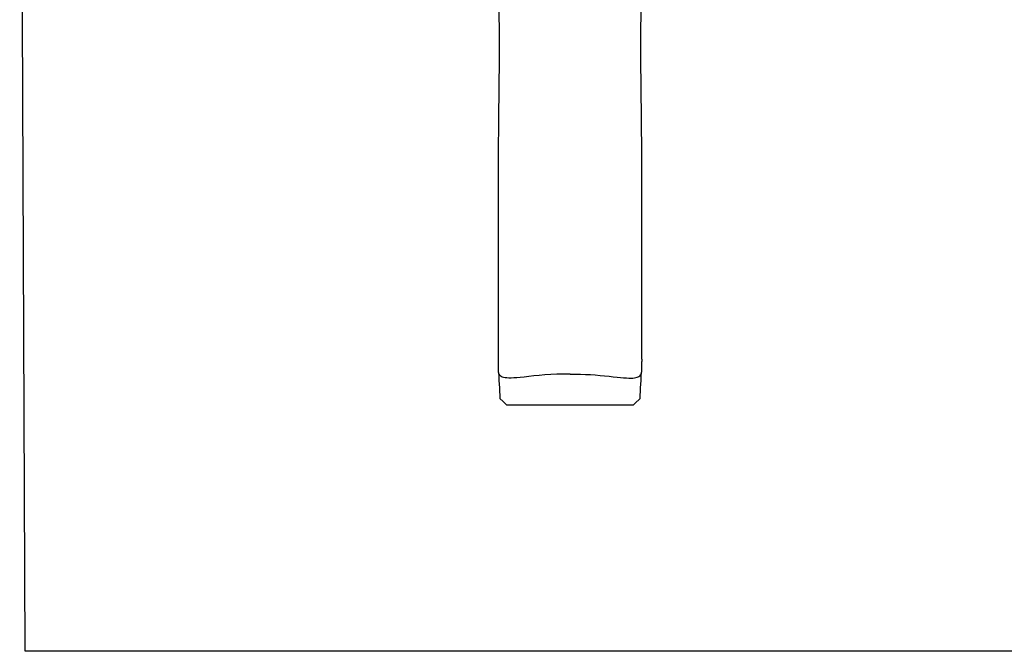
# Model space of a CAD drawing. Header units: millimetres. Extents: x 136 to 567, y 32 to 310.
# Tile 1 of 11: x 136 to 352, y 32 to 171. Entities that reach past the tile are written whole.
import ezdxf

# ---------------------------------------------------------------- set-up
doc = ezdxf.new("R2010")
doc.units = ezdxf.units.MM
doc.header["$LTSCALE"] = 32.67
doc.layers.get('0').update_dxf_attribs({"linetype": 'CONTINUOUS'})
doc.layers.add('00_COMPONENTS', color=7, linetype='CONTINUOUS')

msp = doc.modelspace()

# ---------------------------------------------------------------- linework, layer by layer
for p, q in [((240.951, 96.162), (240.971, 95.449)), ((272.461, 96.161), (272.443, 95.649)), ((241.008, 93.413), (241.054, 93.291)), ((241.054, 93.291), (241.047, 93.423))]:
    msp.add_line(p, q)
msp.add_lwpolyline([(136.202, 309.85), (566.198, 309.85), (567.414, 32.205), (137.419, 32.205)], close=True)
at = {"layer": '00_COMPONENTS'}
for p, q in [((241.135, 173.324), (241.182, 166.682)), ((272.231, 166.687), (272.278, 173.329)), ((241.182, 166.682), (241.182, 162.091)), ((272.231, 162.097), (272.231, 166.687)), ((241.182, 162.091), (241.137, 155.324)), ((272.276, 155.332), (272.231, 162.097)), ((241.137, 155.324), (241.078, 149.121)), ((272.334, 149.16), (272.276, 155.332)), ((241.078, 149.122), (241.011, 140.621)), ((272.402, 140.621), (272.334, 149.162)), ((241.011, 140.621), (240.975, 132.467)), ((272.438, 132.467), (272.402, 140.621)), ((240.975, 132.467), (240.959, 124.102)), ((272.453, 124.102), (272.438, 132.467)), ((240.959, 124.102), (240.954, 115.711)), ((272.458, 115.711), (272.453, 124.102)), ((240.954, 115.711), (240.953, 108.261)), ((272.46, 108.261), (272.458, 115.711)), ((240.953, 108.261), (240.952, 102.251)), ((272.46, 102.251), (272.46, 108.261)), ((240.952, 102.251), (240.952, 100.57)), ((272.461, 100.572), (272.46, 102.251)), ((240.952, 100.569), (240.951, 96.162)), ((272.461, 96.161), (272.461, 100.572)), ((240.971, 95.449), (240.976, 95.022)), ((240.976, 95.022), (240.982, 94.609)), ((272.43, 94.608), (272.436, 95.021)), ((272.436, 95.021), (272.441, 95.449)), ((272.441, 95.449), (272.443, 95.649)), ((240.982, 94.609), (240.99, 94.21)), ((240.99, 94.21), (240.998, 93.826)), ((240.998, 93.826), (241.008, 93.413)), ((241.047, 93.416), (241.047, 93.423)), ((241.057, 93.34), (241.047, 93.416)), ((241.054, 93.291), (241.101, 92.408)), ((241.082, 93.239), (241.057, 93.34)), ((241.115, 93.137), (241.082, 93.239)), ((241.157, 93.035), (241.115, 93.137)), ((241.207, 92.931), (241.157, 93.035)), ((241.263, 92.827), (241.207, 92.931)), ((241.363, 92.673), (241.263, 92.826)), ((251.192, 92.736), (249.961, 92.632)), ((252.486, 92.816), (251.192, 92.736)), ((253.841, 92.874), (252.486, 92.816)), ((255.248, 92.907), (253.841, 92.874)), ((256.706, 92.918), (255.248, 92.907)), ((256.706, 92.918), (257.867, 92.911)), ((257.867, 92.911), (259.003, 92.89)), ((259.003, 92.89), (260.114, 92.855)), ((260.114, 92.855), (261.193, 92.805)), ((261.193, 92.805), (262.247, 92.737)), ((262.247, 92.737), (263.284, 92.65)), ((272.079, 92.683), (272.172, 92.827)), ((272.172, 92.827), (272.231, 92.93)), ((272.231, 92.93), (272.285, 93.033)), ((272.285, 93.033), (272.333, 93.135)), ((272.311, 92.408), (272.358, 93.29)), ((272.333, 93.135), (272.371, 93.236)), ((272.371, 93.236), (272.396, 93.336)), ((272.396, 93.336), (272.404, 93.413)), ((272.404, 93.413), (272.414, 93.825)), ((272.404, 93.413), (272.404, 93.42)), ((272.414, 93.825), (272.422, 94.209)), ((272.422, 94.209), (272.43, 94.608)), ((241.101, 92.408), (241.148, 91.547)), ((241.148, 91.547), (241.192, 90.706)), ((241.192, 90.706), (241.236, 89.887)), ((241.493, 92.528), (241.363, 92.673)), ((241.663, 92.396), (241.493, 92.528)), ((241.881, 92.281), (241.663, 92.396)), ((242.153, 92.186), (241.881, 92.281)), ((242.482, 92.115), (242.153, 92.186)), ((242.866, 92.068), (242.482, 92.115)), ((243.312, 92.046), (242.866, 92.068)), ((243.827, 92.046), (243.312, 92.046)), ((244.409, 92.069), (243.827, 92.046)), ((245.064, 92.113), (244.409, 92.069)), ((245.824, 92.18), (245.064, 92.113)), ((246.7, 92.271), (245.824, 92.18)), ((247.683, 92.383), (246.7, 92.271)), ((248.781, 92.509), (247.683, 92.383)), ((249.961, 92.632), (248.781, 92.509)), ((263.284, 92.65), (264.288, 92.55)), ((264.288, 92.55), (265.25, 92.443)), ((265.25, 92.443), (266.165, 92.337)), ((266.165, 92.337), (267.008, 92.243)), ((267.008, 92.243), (267.765, 92.168)), ((267.765, 92.168), (268.445, 92.111)), ((268.445, 92.111), (269.047, 92.072)), ((269.047, 92.072), (269.579, 92.051)), ((269.579, 92.051), (270.05, 92.049)), ((270.05, 92.049), (270.465, 92.065)), ((270.465, 92.065), (270.825, 92.101)), ((270.825, 92.101), (271.137, 92.155)), ((271.137, 92.155), (271.403, 92.229)), ((271.403, 92.229), (271.626, 92.319)), ((271.626, 92.319), (271.812, 92.426)), ((271.812, 92.426), (271.963, 92.548)), ((271.963, 92.548), (272.079, 92.683)), ((272.176, 89.887), (272.22, 90.706)), ((272.22, 90.706), (272.265, 91.546)), ((272.265, 91.546), (272.311, 92.408)), ((241.236, 89.887), (241.279, 89.088)), ((241.279, 89.088), (241.32, 88.311)), ((272.092, 88.31), (272.133, 89.088)), ((272.133, 89.088), (272.176, 89.887)), ((241.32, 88.311), (241.36, 87.564)), ((241.36, 87.563), (241.36, 87.564)), ((241.361, 87.563), (241.36, 87.563)), ((241.361, 87.563), (242.06, 86.9)), ((242.06, 86.9), (242.848, 86.153)), ((270.564, 86.153), (270.873, 86.446)), ((270.873, 86.446), (272.051, 87.562)), ((271.961, 87.568), (271.92, 87.57)), ((271.99, 87.566), (271.961, 87.568)), ((272.011, 87.564), (271.99, 87.566)), ((272.027, 87.562), (272.011, 87.564)), ((272.041, 87.561), (272.027, 87.562)), ((272.051, 87.562), (272.041, 87.561)), ((272.052, 87.564), (272.051, 87.562)), ((272.052, 87.564), (272.092, 88.31)), ((242.989, 86.148), (242.856, 86.153)), ((254.211, 86.135), (242.989, 86.148)), ((256.706, 86.135), (254.211, 86.135)), ((259.19, 86.135), (256.706, 86.135)), ((270.423, 86.148), (259.19, 86.135)), ((270.551, 86.153), (270.423, 86.148))]:
    msp.add_line(p, q, dxfattribs=at)

doc.saveas('drawing.dxf')
